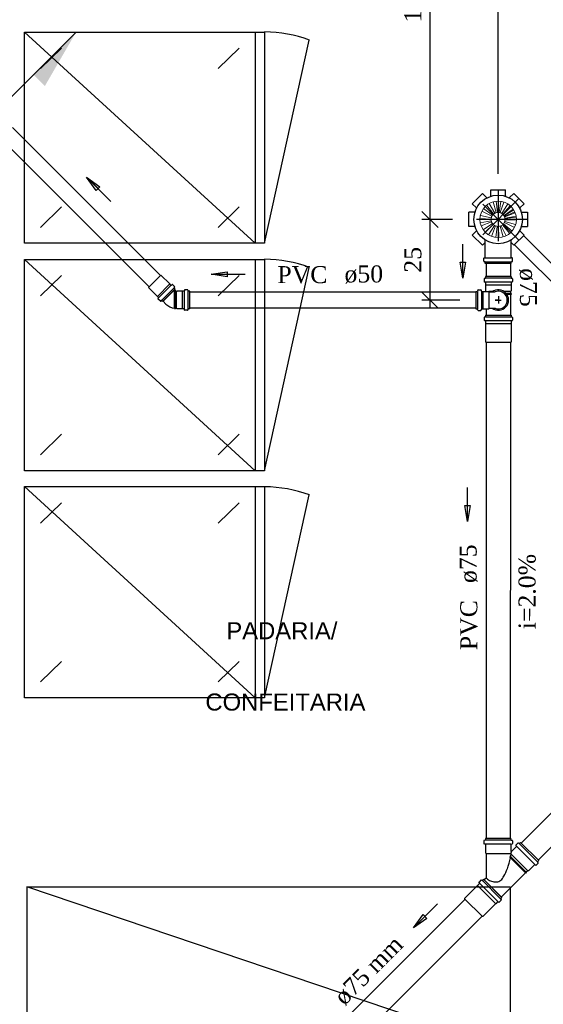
# Model space of a CAD drawing. Header units: millimetres. Extents: x 481 to 729890, y -1 to 83.
# Tile 24 of 60: x 490 to 496, y 63 to 75. Entities that reach past the tile are written whole.
import ezdxf

# ---------------------------------------------------------------- set-up
doc = ezdxf.new("R2010")
doc.units = ezdxf.units.MM
doc.header["$MEASUREMENT"] = 0
doc.linetypes.add('DASHDOT', pattern=[25.4, 12.7, -6.35, 0, -6.35])
for name, color, linetype, lineweight in [('CV-Colunas', 7, 'Continuous', 20), ('CV-Sentido tubo', 7, 'Continuous', 20), ('CV-Seção tubo', 1, 'Continuous', 30), ('CV-Textos tubo', 7, 'Continuous', 20), ('Nível 1', 7, 'Continuous', 5), ('Simbolos', 1, 'Continuous', 30), ('Simbolos_int', 1, 'Continuous', 30), ('TQ-Sentido tubo', 7, 'Continuous', 20), ('TQ-Seção tubo', 1, 'Continuous', 30), ('TQ-Textos tubo', 7, 'Continuous', 20)]:
    doc.layers.add(name, color=color, linetype=linetype, lineweight=lineweight)
doc.styles.add('Arial', font='arial.ttf')
doc.styles.add('TimesNewRoman', font='times.ttf')
doc.dimstyles.get("Standard").update_dxf_attribs({"dimtxt": 0.18, "dimasz": 0.18, "dimexe": 0.18, "dimexo": 0.0625, "dimgap": 0.09, "dimtad": 0, "dimtih": 1, "dimtoh": 1, "dimdec": 4, "dimzin": 0, "dimdsep": 46, "dimtxsty": 'Standard', "dimcen": 0.09, "dimadec": 0, "dimazin": 0, "dimtfac": 1, "dimtdec": 4, "dimtofl": 0, "dimtmove": 0, "dimatfit": 3, "dimfxl": 0, "dimtolj": 1, "dimtzin": 0, "dimarcsym": 0})
doc.dimstyles.new('UM_25.000000', dxfattribs={"dimtxt": 0.18, "dimasz": 0.2, "dimexe": 0.1, "dimexo": 0.2, "dimgap": 0, "dimtad": 1, "dimtih": 1, "dimtoh": 1, "dimdec": 1, "dimlfac": 25, "dimzin": 0, "dimdsep": 46, "dimtxsty": 'Standard', "dimblk": 'CLOSED', "dimblk1": 'CLOSED', "dimblk2": 'CLOSED', "dimcen": 0.09, "dimdle": 0.1, "dimadec": 1, "dimazin": 2, "dimtfac": 1, "dimtdec": 4, "dimtofl": 0, "dimtmove": 0, "dimatfit": 3, "dimldrblk": 'CLOSED', "dimfxl": 0, "dimtolj": 1, "dimarcsym": 0})

# ---------------------------------------------------------------- blocks, each defined once
blk = doc.blocks.new('_OBLIQUE')
at = {"color": 0, "linetype": 'ByBlock', "lineweight": -2}
blk.add_line((-0.5, -0.5), (0.5, 0.5), dxfattribs=at)
blk = doc.blocks.new('*D4')
at = {"color": 0, "linetype": 'Continuous', "lineweight": -2}
for p, q in [((495.745, 73.409), (495.745, 76.603)), ((503.868, 74.835), (503.868, 76.603)), ((503.968, 76.503), (495.645, 76.503))]:
    blk.add_line(p, q, dxfattribs=at)
at = {"layer": 'Defpoints', "color": 0}
for p in [(495.745, 76.503), (503.868, 74.635), (495.745, 73.209)]:
    blk.add_point(p, dxfattribs=at)
at = {"color": 0, "lineweight": -2, "xscale": 0.2, "yscale": 0.2, "zscale": 0.2, "rotation": 180}
blk.add_blockref('_OBLIQUE', (495.745, 76.503), dxfattribs=at)
at = {"color": 0, "lineweight": -2, "xscale": 0.2, "yscale": 0.2, "zscale": 0.2}
blk.add_blockref('_OBLIQUE', (503.868, 76.503), dxfattribs=at)
at = {"color": 7, "insert": (499.806, 76.714), "char_height": 0.2118, "attachment_point": 5, "rotation": 0.0057, "style": 'TimesNewRoman'}
blk.add_mtext('\\A1;203', dxfattribs=at)
blk = doc.blocks.new('*D5')
at = {"color": 0, "linetype": 'Continuous', "lineweight": -2}
for p, q in [((489.741, 77.122), (489.741, 76.403)), ((495.745, 73.409), (495.745, 76.603)), ((495.845, 76.503), (489.641, 76.503))]:
    blk.add_line(p, q, dxfattribs=at)
at = {"layer": 'Defpoints', "color": 0}
for p in [(489.741, 77.322), (489.741, 76.503), (495.745, 73.209)]:
    blk.add_point(p, dxfattribs=at)
at = {"color": 0, "lineweight": -2, "xscale": 0.2, "yscale": 0.2, "zscale": 0.2, "rotation": 180}
blk.add_blockref('_OBLIQUE', (489.741, 76.503), dxfattribs=at)
at = {"color": 0, "lineweight": -2, "xscale": 0.2, "yscale": 0.2, "zscale": 0.2}
blk.add_blockref('_OBLIQUE', (495.745, 76.503), dxfattribs=at)
at = {"color": 7, "insert": (492.743, 76.714), "char_height": 0.2118, "attachment_point": 5, "rotation": 0.0057, "style": 'TimesNewRoman'}
blk.add_mtext('\\A1;150', dxfattribs=at)
blk = doc.blocks.new('*D6')
at = {"color": 0, "linetype": 'Continuous', "lineweight": -2}
for p, q in [((488.597, 78.319), (488.597, 74.011)), ((490.138, 78.219), (488.497, 78.219)), ((489.24, 74.111), (488.497, 74.111))]:
    blk.add_line(p, q, dxfattribs=at)
at = {"layer": 'Defpoints', "color": 0}
for p in [(490.338, 78.219), (488.597, 74.111), (489.44, 74.111)]:
    blk.add_point(p, dxfattribs=at)
at = {"color": 0, "lineweight": -2, "xscale": 0.2, "yscale": 0.2, "zscale": 0.2}
for p, rotation in [((488.597, 78.219), 90), ((488.597, 74.111), 270)]:
    blk.add_blockref('_OBLIQUE', p, dxfattribs=dict(at, rotation=rotation))
at = {"color": 7, "insert": (488.385, 76.165), "char_height": 0.2118, "attachment_point": 5, "rotation": 90, "style": 'TimesNewRoman'}
blk.add_mtext('\\A1;102.7', dxfattribs=at)
blk = doc.blocks.new('*D7')
at = {"color": 0, "linetype": 'Continuous', "lineweight": -2}
for p, q in [((494.898, 78.319), (494.898, 72.743)), ((495.728, 78.219), (494.798, 78.219)), ((495.179, 72.843), (494.798, 72.843))]:
    blk.add_line(p, q, dxfattribs=at)
at = {"layer": 'Defpoints', "color": 0}
for p in [(495.928, 78.219), (494.898, 72.843), (495.379, 72.843)]:
    blk.add_point(p, dxfattribs=at)
at = {"color": 0, "lineweight": -2, "xscale": 0.2, "yscale": 0.2, "zscale": 0.2}
for p, rotation in [((494.898, 78.219), 90), ((494.898, 72.843), 270)]:
    blk.add_blockref('_OBLIQUE', p, dxfattribs=dict(at, rotation=rotation))
at = {"color": 7, "insert": (494.686, 75.531), "char_height": 0.2118, "attachment_point": 5, "rotation": 90, "style": 'TimesNewRoman'}
blk.add_mtext('\\A1;135', dxfattribs=at)
blk = doc.blocks.new('*D8')
at = {"color": 0, "linetype": 'Continuous', "lineweight": -2}
for p, q in [((495.179, 72.843), (494.798, 72.843)), ((494.898, 72.943), (494.898, 71.739)), ((495.268, 71.839), (494.798, 71.839))]:
    blk.add_line(p, q, dxfattribs=at)
at = {"layer": 'Defpoints', "color": 0}
for p in [(495.379, 72.843), (494.898, 71.839), (495.468, 71.839)]:
    blk.add_point(p, dxfattribs=at)
at = {"color": 0, "lineweight": -2, "xscale": 0.2, "yscale": 0.2, "zscale": 0.2}
for p, rotation in [((494.898, 72.843), 90), ((494.898, 71.839), 270)]:
    blk.add_blockref('_OBLIQUE', p, dxfattribs=dict(at, rotation=rotation))
at = {"color": 7, "insert": (494.686, 72.341), "char_height": 0.2118, "attachment_point": 5, "rotation": 90, "style": 'TimesNewRoman'}
blk.add_mtext('\\A1;25', dxfattribs=at)

msp = doc.modelspace()

# ---------------------------------------------------------------- hatches: boundary and pattern name
at = {"layer": 'CV-Colunas', "linetype": 'Continuous'}
msp.add_hatch(color=256, dxfattribs=at).paths.add_polyline_path([(489.9702, 74.6417), (490.1116, 74.5003), (490.5005, 75.172), (489.9702, 74.6417)])

# ---------------------------------------------------------------- linework, layer by layer
at = {"color": 7}
for p, q in [((489.8577, 72.5458), (489.8577, 75.1708)), ((489.8577, 75.1708), (492.8427, 75.1708)), ((492.7257, 72.5458), (489.8577, 75.1708)), ((492.7257, 75.1708), (492.7257, 72.5458)), ((492.8427, 75.1708), (492.8427, 72.5458)), ((490.0557, 74.7178), (490.3197, 74.9728)), ((492.2637, 74.7178), (492.5247, 74.9728)), ((490.0557, 72.7438), (490.3197, 72.9988)), ((492.2637, 72.7438), (492.5247, 72.9988)), ((492.8427, 72.5458), (489.8577, 72.5458)), ((489.8577, 69.7168), (489.8577, 72.3448)), ((489.8577, 72.3448), (492.8427, 72.3448)), ((492.7257, 69.7168), (489.8577, 72.3448)), ((492.7257, 72.3448), (492.7257, 69.7168)), ((492.8427, 72.3448), (492.8427, 69.7168)), ((490.0557, 71.8918), (490.3197, 72.1468)), ((492.2637, 71.8918), (492.5247, 72.1468)), ((490.0557, 69.9178), (490.3197, 70.1728)), ((492.2637, 69.9178), (492.5247, 70.1728)), ((492.8427, 69.7168), (489.8577, 69.7168)), ((489.8577, 66.8938), (489.8577, 69.5218)), ((489.8577, 69.5218), (492.8427, 69.5218)), ((492.7257, 66.8938), (489.8577, 69.5218)), ((492.7257, 69.5218), (492.7257, 66.8938)), ((492.8427, 69.5218), (492.8427, 66.8938)), ((490.0557, 69.0658), (490.3197, 69.3208)), ((492.2637, 69.0658), (492.5247, 69.3208)), ((490.0557, 67.0918), (490.3197, 67.3468)), ((492.2637, 67.0918), (492.5247, 67.3468)), ((492.8427, 66.8938), (489.8577, 66.8938))]:
    msp.add_line(p, q, dxfattribs=at)
at = {"color": 7, "linetype": 'Continuous'}
for p, q in [((492.8427, 72.5458), (493.3977, 75.0718)), ((492.8427, 69.7168), (493.3977, 72.2428)), ((492.8427, 66.8938), (493.3977, 69.4198))]:
    msp.add_line(p, q, dxfattribs=at)
at = {"color": 7}
msp.add_lwpolyline([(489.8877, 64.5448), (495.8937, 64.5448), (495.8937, 62.5138), (489.8877, 64.5448), (489.8877, 62.5138), (495.8937, 62.5138)], dxfattribs=at)
at = {"color": 7, "linetype": 'Continuous'}
for centre in [(492.8427, 73.5808), (492.8427, 70.7548), (492.8427, 67.9258)]:
    msp.add_arc(centre, 1.592, 69.4635, 90, dxfattribs=at)
at = {"layer": 'CV-Colunas', "linetype": 'Continuous'}
msp.add_line((489.4398, 74.1114), (490.5005, 75.172), dxfattribs=at)
at = {"layer": 'CV-Seção tubo'}
for p, q in [((491.5482, 72.1444), (489.7085, 73.9841)), ((491.4068, 72.003), (489.5671, 73.8427)), ((495.4681, 71.9399), (491.9133, 71.9399)), ((495.4681, 71.7399), (491.9133, 71.7399))]:
    msp.add_line(p, q, dxfattribs=at)
at = {"layer": 'Nível 1'}
for p, q in [((495.6742, 72.8948), (495.5632, 72.9778)), ((495.6892, 72.9108), (495.6012, 73.0178)), ((495.7022, 72.9188), (495.6332, 73.0398)), ((495.7212, 72.9278), (495.6842, 73.0608)), ((495.7362, 72.9298), (495.7222, 73.0688)), ((495.7572, 72.9298), (495.7772, 73.0668)), ((495.7722, 72.9268), (495.8152, 73.0588)), ((495.7912, 72.9178), (495.8652, 73.0348)), ((495.8032, 72.9088), (495.8962, 73.0118)), ((495.8072, 72.9048), (495.9052, 73.0028)), ((495.8182, 72.8918), (495.9322, 72.9708)), ((495.8202, 72.8878), (495.9392, 72.9598)), ((495.6572, 72.8478), (495.5192, 72.8548)), ((495.6592, 72.8618), (495.5242, 72.8928)), ((495.6672, 72.8828), (495.5432, 72.9448)), ((495.8252, 72.8788), (495.9512, 72.9368)), ((495.8272, 72.8748), (495.9562, 72.9248)), ((495.8312, 72.8588), (495.9682, 72.8838)), ((495.8322, 72.8538), (495.9702, 72.8708)), ((495.8332, 72.8388), (495.9712, 72.8328)), ((495.6592, 72.8258), (495.5222, 72.7998)), ((495.6632, 72.8118), (495.5332, 72.7628)), ((495.6732, 72.7928), (495.5592, 72.7138)), ((495.6822, 72.7808), (495.5832, 72.6838)), ((495.6992, 72.7678), (495.6272, 72.6498)), ((495.7132, 72.7608), (495.6612, 72.6318)), ((495.7332, 72.7558), (495.7152, 72.6178)), ((495.7482, 72.7548), (495.7532, 72.6158)), ((495.7692, 72.7588), (495.8082, 72.6248)), ((495.7832, 72.7638), (495.8442, 72.6388)), ((495.8012, 72.7758), (495.8902, 72.6688)), ((495.8122, 72.7858), (495.9182, 72.6958)), ((495.8242, 72.8038), (495.9482, 72.7418)), ((495.8292, 72.8178), (495.9622, 72.7778))]:
    msp.add_line(p, q, dxfattribs=at)
for radius in [0.2267, 0.0878]:
    msp.add_circle((495.7452, 72.8428), radius, dxfattribs=at)
at = {"layer": 'Simbolos'}
for p, q in [((495.6552, 73.1358), (495.6552, 73.2088)), ((495.6552, 73.1358), (495.6552, 73.2088)), ((495.6552, 73.2088), (495.8352, 73.2088)), ((495.6552, 73.2088), (495.8352, 73.2088)), ((495.8352, 73.1358), (495.8352, 73.2088)), ((495.8352, 73.1358), (495.8352, 73.2088)), ((495.4232, 73.0378), (495.5502, 73.1648)), ((495.4232, 73.0378), (495.5502, 73.1648)), ((495.6022, 73.1138), (495.5502, 73.1648)), ((495.6022, 73.1138), (495.5502, 73.1648)), ((495.8882, 73.1138), (495.9402, 73.1648)), ((495.8882, 73.1138), (495.9402, 73.1648)), ((495.9402, 73.1648), (496.0672, 73.0378)), ((495.9402, 73.1648), (496.0672, 73.0378)), ((495.4742, 72.9858), (495.4232, 73.0378)), ((495.4742, 72.9858), (495.4232, 73.0378)), ((496.0162, 72.9858), (496.0672, 73.0378)), ((496.0162, 72.9858), (496.0672, 73.0378)), ((495.3792, 72.7528), (495.3792, 72.9328)), ((495.3792, 72.7528), (495.3792, 72.9328)), ((495.4522, 72.9328), (495.3792, 72.9328)), ((495.4522, 72.9328), (495.3792, 72.9328)), ((496.0382, 72.9328), (496.1112, 72.9328)), ((496.1112, 72.9328), (496.1112, 72.7528)), ((495.4522, 72.7528), (495.3792, 72.7528)), ((495.4522, 72.7528), (495.3792, 72.7528)), ((496.0382, 72.7528), (496.1112, 72.7528)), ((495.4742, 72.6998), (495.4232, 72.6478)), ((495.5502, 72.5208), (495.4232, 72.6478)), ((496.0672, 72.6478), (495.9402, 72.5208)), ((496.0162, 72.6998), (496.0672, 72.6478)), ((495.5852, 72.5558), (495.5502, 72.5208)), ((495.5852, 72.3688), (495.5852, 72.5838)), ((495.9052, 72.3688), (495.9052, 72.5838)), ((495.9052, 72.5558), (495.9402, 72.5208)), ((495.5672, 72.3218), (495.5672, 72.3598)), ((495.5712, 72.3638), (495.5812, 72.3648)), ((495.9192, 72.3638), (495.9092, 72.3648)), ((495.9232, 72.3218), (495.9232, 72.3598)), ((495.5712, 72.3178), (495.5812, 72.3168)), ((495.5852, 72.2928), (495.5852, 72.3128)), ((495.9052, 72.2928), (495.5852, 72.2928)), ((495.9052, 72.2928), (495.9052, 72.3128)), ((495.9192, 72.3178), (495.9092, 72.3168)), ((491.6649, 72.0405), (491.5545, 72.1508)), ((495.5704, 72.1034), (495.5705, 72.0684)), ((495.5854, 72.1104), (495.5734, 72.1074)), ((495.9063, 72.1333), (495.5883, 72.1324)), ((495.5883, 72.1324), (495.5884, 72.1144)), ((495.9063, 72.1333), (495.9063, 72.1153)), ((495.9094, 72.1113), (495.9214, 72.1084)), ((495.9244, 72.1044), (495.9245, 72.0694)), ((491.5107, 71.8863), (491.4004, 71.9967)), ((491.6656, 72.0398), (491.6649, 72.0405)), ((491.679, 72.0264), (491.6656, 72.0398)), ((491.6931, 72.0334), (491.6847, 72.0264)), ((491.7228, 72.008), (491.6981, 72.0327)), ((491.7235, 72.003), (491.7172, 71.9924)), ((491.7299, 71.9754), (491.7179, 71.9875)), ((495.5845, 72.0634), (495.5735, 72.0644)), ((495.5885, 72.0594), (495.5886, 72.0254)), ((495.5886, 72.0254), (495.5896, 72.0244)), ((495.5896, 72.0244), (495.5898, 71.9534)), ((495.9066, 72.0263), (495.9056, 72.0253)), ((495.9056, 72.0253), (495.9058, 71.9543)), ((495.9065, 72.0603), (495.9066, 72.0263)), ((495.9105, 72.0643), (495.9215, 72.0654)), ((491.5114, 71.8856), (491.5107, 71.8863)), ((491.5248, 71.8722), (491.5114, 71.8856)), ((491.5178, 71.8581), (491.5248, 71.8665)), ((491.7299, 71.9754), (491.5758, 71.8213)), ((491.7473, 71.9469), (491.7243, 71.9699)), ((491.7543, 71.9489), (491.7533, 71.9469)), ((491.8223, 71.9489), (491.7543, 71.9489)), ((491.8413, 71.9489), (491.8223, 71.9489)), ((491.8463, 71.9639), (491.8453, 71.9529)), ((491.8853, 71.9669), (491.8503, 71.9669)), ((491.8893, 71.9639), (491.8923, 71.9519)), ((491.9133, 71.9489), (491.8963, 71.9489)), ((491.9133, 71.7309), (491.9133, 71.9489)), ((495.4678, 71.9481), (495.4685, 71.7301)), ((495.4678, 71.9481), (495.4848, 71.9481)), ((495.4918, 71.9631), (495.4888, 71.9511)), ((495.4958, 71.9661), (495.5308, 71.9662)), ((495.5348, 71.9633), (495.5358, 71.9523)), ((495.5398, 71.9483), (495.5588, 71.9483)), ((495.5588, 71.9483), (495.5598, 71.9483)), ((495.5598, 71.9483), (495.6268, 71.9485)), ((495.5898, 71.9534), (495.5948, 71.9484)), ((495.6268, 71.9485), (495.6339, 71.9405)), ((495.6339, 71.9405), (495.7069, 71.9408)), ((495.9058, 71.9543), (495.8988, 71.9473)), ((495.8988, 71.9473), (495.8989, 71.9203)), ((495.899, 71.9073), (495.8997, 71.6543)), ((495.8999, 71.9203), (495.9059, 71.9203)), ((495.9, 71.9073), (495.906, 71.9083)), ((495.9059, 71.9203), (495.906, 71.9083)), ((491.5432, 71.8284), (491.5185, 71.8531)), ((491.5482, 71.8277), (491.5588, 71.834)), ((491.5758, 71.8213), (491.5637, 71.8333)), ((491.6163, 71.7909), (491.5813, 71.8269)), ((491.7243, 71.7389), (491.7253, 71.7329)), ((491.7373, 71.7389), (491.7363, 71.7329)), ((491.7473, 71.7389), (491.7373, 71.7389)), ((491.7543, 71.7309), (491.7473, 71.7389)), ((495.6275, 71.7305), (495.6344, 71.7385)), ((495.6344, 71.7385), (495.7074, 71.7388)), ((491.7363, 71.7329), (491.7253, 71.7329)), ((491.8223, 71.7309), (491.7543, 71.7309)), ((491.8413, 71.7309), (491.8223, 71.7309)), ((491.8463, 71.7159), (491.8453, 71.7269)), ((491.8853, 71.7129), (491.8503, 71.7129)), ((491.8893, 71.7159), (491.8923, 71.7279)), ((491.9133, 71.7309), (491.8963, 71.7309)), ((495.4685, 71.7301), (495.4855, 71.7301)), ((495.4925, 71.7151), (495.4895, 71.7271)), ((495.4965, 71.7121), (495.5315, 71.7122)), ((495.5355, 71.7153), (495.5365, 71.7263)), ((495.5405, 71.7303), (495.5595, 71.7303)), ((495.5595, 71.7303), (495.5605, 71.7303)), ((495.5605, 71.7303), (495.6275, 71.7305)), ((495.5711, 71.6249), (495.5711, 71.5899)), ((495.5861, 71.6319), (495.5741, 71.6289)), ((495.5891, 71.6539), (495.9071, 71.6538)), ((495.5891, 71.6539), (495.5891, 71.6359)), ((495.5975, 71.7304), (495.5977, 71.6534)), ((495.9071, 71.6538), (495.9071, 71.6358)), ((495.9101, 71.6318), (495.9221, 71.6288)), ((495.9251, 71.6248), (495.9251, 71.5898)), ((495.5841, 71.5849), (495.5741, 71.5859)), ((495.5881, 71.5809), (495.588, 71.5469)), ((495.588, 71.5469), (495.589, 71.5459)), ((495.589, 71.5459), (495.589, 71.3199)), ((495.908, 71.5468), (495.907, 71.5458)), ((495.907, 71.5458), (495.907, 71.3198)), ((495.9081, 71.5808), (495.908, 71.5468)), ((495.9121, 71.5848), (495.9221, 71.5858)), ((495.589, 71.3199), (495.591, 71.3179)), ((495.591, 71.3179), (495.905, 71.3178)), ((495.907, 71.3198), (495.905, 71.3178)), ((495.583, 65.1238), (495.5716, 65.121)), ((495.9047, 65.1457), (495.5865, 65.1457)), ((495.5865, 65.1457), (495.5865, 65.1274)), ((495.9047, 65.1457), (495.9047, 65.1274)), ((495.9082, 65.1238), (495.9195, 65.121)), ((495.5688, 65.1168), (495.5681, 65.0821)), ((495.583, 65.0772), (495.5723, 65.0779)), ((495.5865, 65.0736), (495.5865, 64.9676)), ((495.9047, 65.0736), (495.9047, 64.9859)), ((495.9082, 65.0772), (495.9188, 65.0779)), ((495.9733, 65.0446), (495.9118, 64.9831)), ((495.9224, 65.1168), (495.9231, 65.0821)), ((495.9733, 65.0503), (495.9662, 65.0588)), ((495.9917, 65.0885), (495.9669, 65.0637)), ((496.0072, 65.0828), (495.9966, 65.0892)), ((496.0249, 65.0962), (496.0122, 65.0835)), ((496.2498, 64.8714), (496.0249, 65.0962)), ((495.5865, 64.9676), (495.5943, 64.9598)), ((495.5943, 64.9598), (495.5943, 64.6543)), ((495.8927, 64.9287), (495.8898, 64.9145)), ((495.8898, 64.9145), (495.8976, 64.9067)), ((495.8927, 64.9287), (495.8997, 64.9216)), ((496.1981, 64.8198), (496.1239, 64.7455)), ((496.2038, 64.8198), (496.2123, 64.8127)), ((496.242, 64.8382), (496.2172, 64.8134)), ((496.2363, 64.8537), (496.2427, 64.8431)), ((496.2498, 64.8714), (496.237, 64.8587)), ((495.5653, 64.6366), (495.5525, 64.6239)), ((495.5653, 64.6366), (495.7901, 64.4118)), ((495.5943, 64.6543), (495.5709, 64.631)), ((496.0857, 64.7187), (495.7845, 64.4174)), ((496.0857, 64.7187), (496.0899, 64.7144)), ((496.0984, 64.7229), (496.0899, 64.7144)), ((496.1126, 64.7455), (496.0942, 64.7271)), ((496.0942, 64.7271), (496.0984, 64.7229)), ((496.1239, 64.7455), (496.1126, 64.7455)), ((495.4889, 64.5603), (495.3291, 64.4005)), ((495.5129, 64.5857), (495.4889, 64.5617)), ((495.4889, 64.5617), (495.4889, 64.5603)), ((495.5129, 64.5914), (495.5066, 64.5992)), ((495.532, 64.6289), (495.5073, 64.6041)), ((495.5476, 64.6232), (495.537, 64.6296)), ((495.3291, 64.4005), (495.3291, 64.3976)), ((495.3291, 64.3976), (495.5511, 64.1756)), ((495.7767, 64.3941), (495.7831, 64.3835)), ((495.7901, 64.4118), (495.7774, 64.399)), ((495.7138, 64.3354), (495.554, 64.1756)), ((495.7152, 64.3354), (495.7138, 64.3354)), ((495.7392, 64.3594), (495.7152, 64.3354)), ((495.7449, 64.3594), (495.7527, 64.3531)), ((495.7824, 64.3785), (495.7576, 64.3538)), ((495.554, 64.1756), (495.5511, 64.1756))]:
    msp.add_line(p, q, dxfattribs=at)
msp.add_circle((495.7452, 72.8428), 0.302, dxfattribs=at)
for centre, radius, start, end in [((495.6062, 73.1178), 0.006, 225, 296.839), ((495.6492, 73.1358), 0.006, 288.161, 0.00009), ((495.8412, 73.1358), 0.006, 180, 251.839), ((495.8842, 73.1178), 0.006, 243.161, 315), ((495.4702, 72.9818), 0.006, 333.161, 45.0001), ((496.0202, 72.9818), 0.006, 135, 206.839), ((495.4522, 72.9388), 0.006, 270, 341.839), ((496.0382, 72.9388), 0.006, 198.161, 270), ((495.4522, 72.7468), 0.006, 18.1611, 90.0001), ((496.0382, 72.7468), 0.006, 90.0001, 161.839), ((495.5792, 72.5838), 0.006, 0.00009, 57.3871), ((495.9112, 72.5838), 0.006, 122.613, 180), ((495.5712, 72.3598), 0.004, 95.0001, 180), ((495.5812, 72.3688), 0.004, 275, 0.00009), ((495.9092, 72.3688), 0.004, 180, 265), ((495.9192, 72.3598), 0.004, 0.00009, 85.0001), ((495.5712, 72.3218), 0.004, 180, 265), ((495.5812, 72.3128), 0.004, 0.00009, 85.0001), ((495.9092, 72.3128), 0.004, 95.0001, 180), ((495.9192, 72.3218), 0.004, 275, 0.00009), ((495.5744, 72.1034), 0.004, 105.168, 180.167), ((495.5844, 72.1144), 0.004, 285.167, 0.16726), ((495.9103, 72.1153), 0.004, 180.167, 255.167), ((495.9204, 72.1044), 0.004, 0.16726, 75.1669), ((491.6818, 72.0292), 0.004, 225, 310), ((491.6953, 72.0299), 0.004, 45, 130), ((491.7207, 71.9903), 0.004, 150, 225), ((491.72, 72.0051), 0.004, 330, 45), ((495.5745, 72.0684), 0.004, 180.167, 265.167), ((495.5845, 72.0594), 0.004, 0.16726, 85.1671), ((495.9105, 72.0603), 0.004, 95.1674, 180.167), ((495.9205, 72.0694), 0.004, 275.167, 0.16726), ((491.5213, 71.8559), 0.004, 140, 225), ((491.522, 71.8694), 0.004, 320, 45), ((491.7503, 71.9499), 0.004, 225, 315), ((491.8413, 71.9529), 0.004, 270, 355), ((491.8503, 71.9629), 0.004, 90, 175), ((491.8853, 71.9629), 0.004, 14.9999, 90), ((491.8963, 71.9529), 0.004, 195, 270), ((495.4848, 71.9521), 0.004, 270.167, 345.167), ((495.4958, 71.9621), 0.004, 90.1672, 165.167), ((495.5308, 71.9622), 0.004, 5.16725, 90.1672), ((495.5398, 71.9523), 0.004, 185.167, 270.167), ((495.7482, 71.8399), 0.1094, 248.12, 112.214), ((491.5461, 71.8312), 0.004, 225, 300), ((491.5609, 71.8305), 0.004, 45, 120), ((491.7493, 71.9259), 0.1893, 225.444, 262.398), ((491.8413, 71.7269), 0.004, 4.99993, 90), ((491.8503, 71.7169), 0.004, 185, 270), ((491.8853, 71.7169), 0.004, 270, 345), ((491.8963, 71.7269), 0.004, 90, 165), ((495.4855, 71.7261), 0.004, 15.1671, 90.1672), ((495.4965, 71.7161), 0.004, 195.167, 270.167), ((495.5315, 71.7162), 0.004, 270.167, 355.167), ((495.5405, 71.7263), 0.004, 90.1672, 175.167), ((495.5751, 71.6249), 0.004, 104.98, 179.98), ((495.5851, 71.6359), 0.004, 284.98, 0.0203), ((495.9111, 71.6358), 0.004, 179.98, 254.98), ((495.9211, 71.6248), 0.004, 0.0203, 74.9797), ((495.5751, 71.5899), 0.004, 179.98, 264.98), ((495.5841, 71.5809), 0.004, 0.0203, 84.9797), ((495.9121, 71.5808), 0.004, 94.9797, 179.98), ((495.9211, 71.5898), 0.004, 274.98, 0.0203), ((495.5822, 65.1274), 0.004, 285, 0.00017), ((495.9089, 65.1274), 0.004, 180, 255), ((495.5723, 65.1175), 0.004, 105, 180), ((495.5723, 65.0821), 0.004, 180, 265), ((495.583, 65.0729), 0.004, 0.00043, 84.9997), ((495.9082, 65.0729), 0.004, 95.0001, 180), ((495.9188, 65.0821), 0.004, 275, 0.00013), ((495.9188, 65.1175), 0.004, 0.00017, 74.9998), ((495.9697, 65.0609), 0.004, 135, 220), ((495.9704, 65.0475), 0.004, 315, 39.9999), ((495.9945, 65.0856), 0.004, 60.0004, 135), ((496.0093, 65.0863), 0.004, 240, 315), ((494.8942, 65.1097), 1.0235, 340.664, 348.485), ((494.8942, 65.1097), 1.0235, 348.485, 348.542), ((494.8942, 65.1097), 1.0235, 349.406, 352.818), ((495.9089, 64.9859), 0.004, 180, 315), ((495.3256, 64.9584), 0.5659, 330.14, 340.664), ((496.201, 64.8169), 0.004, 50.0002, 135), ((496.2144, 64.8162), 0.004, 230, 315), ((496.2399, 64.8558), 0.004, 135, 210), ((496.2391, 64.841), 0.004, 315, 29.9997), ((495.7435, 64.8247), 0.2254, 228.659, 230.148), ((495.7435, 64.8247), 0.2254, 230.148, 246.076), ((495.5844, 64.8099), 0.2673, 316.599, 330.14), ((495.5101, 64.6013), 0.004, 135, 220), ((495.5101, 64.5885), 0.004, 315, 40), ((495.5349, 64.626), 0.004, 60, 135), ((495.5497, 64.6267), 0.004, 240, 315), ((495.7187, 64.7703), 0.165, 246.076, 264.714), ((495.7152, 64.7257), 0.1204, 264.714, 289.134), ((495.7293, 64.6833), 0.0753, 289.134, 310.865), ((495.7802, 64.3962), 0.004, 135, 210), ((495.7421, 64.3566), 0.004, 50, 135), ((495.7548, 64.3566), 0.004, 230, 315), ((495.7795, 64.3814), 0.004, 315, 30)]:
    msp.add_arc(centre, radius, start, end, dxfattribs=at)
at = {"layer": 'Simbolos_int', "linetype": 'DASHDOT', "ltscale": 0.05}
for p, q in [((495.7452, 73.2088), (495.7452, 72.2928)), ((496.0042, 72.5838), (495.4862, 73.1018)), ((496.0042, 73.1018), (495.4862, 72.5838)), ((496.1112, 72.8428), (495.3792, 72.8428))]:
    msp.add_line(p, q, dxfattribs=at)
at = {"layer": 'Simbolos_int'}
for p, q in [((495.5852, 72.3648), (495.9052, 72.3648)), ((495.5852, 72.3168), (495.9052, 72.3168)), ((491.5545, 72.1508), (491.4004, 71.9967)), ((495.9064, 72.1123), (495.5884, 72.1114)), ((491.6656, 72.0398), (491.5114, 71.8856)), ((491.6811, 72.0242), (491.527, 71.8701)), ((491.7158, 71.9896), (491.5616, 71.8354)), ((495.9065, 72.0633), (495.5885, 72.0624)), ((495.9056, 72.0253), (495.5896, 72.0244)), ((491.7243, 71.9699), (491.5813, 71.8269)), ((491.7243, 71.7389), (491.7243, 71.9699)), ((491.7373, 71.7389), (491.7373, 71.9579)), ((491.7473, 71.7389), (491.7473, 71.9469)), ((491.8223, 71.7309), (491.8223, 71.9489)), ((491.8453, 71.7309), (491.8453, 71.9489)), ((491.8933, 71.7309), (491.8933, 71.9489)), ((495.4878, 71.9481), (495.4885, 71.7301)), ((495.5368, 71.9483), (495.5375, 71.7303)), ((495.5595, 71.7303), (495.5588, 71.9483)), ((495.6788, 71.9467), (495.6288, 71.9465)), ((495.6344, 71.7385), (495.6339, 71.9405)), ((495.748, 71.8869), (495.7483, 71.7969)), ((495.8988, 71.9473), (495.8178, 71.9471)), ((495.8999, 71.9203), (495.8469, 71.9202)), ((495.9, 71.9073), (495.856, 71.9072)), ((495.7092, 71.8398), (495.7832, 71.84)), ((495.7482, 71.8399), (495.7092, 71.8398)), ((495.5891, 71.6329), (495.9071, 71.6328)), ((495.5977, 71.6534), (495.8997, 71.6543)), ((495.588, 71.5469), (495.908, 71.5468)), ((495.5891, 71.5849), (495.9071, 71.5848)), ((495.9047, 65.1245), (495.5865, 65.1245)), ((495.9047, 65.0764), (495.5865, 65.0764)), ((496.201, 64.8226), (495.9761, 65.0475)), ((496.2349, 64.8565), (496.01, 65.0814)), ((495.5943, 64.9598), (495.9068, 64.9598)), ((495.8976, 64.9067), (496.0857, 64.7187)), ((495.8997, 64.9216), (496.0942, 64.7271)), ((495.9054, 64.9527), (496.1126, 64.7455)), ((495.4889, 64.5617), (495.7152, 64.3354)), ((495.5165, 64.5878), (495.7413, 64.363)), ((495.5504, 64.6218), (495.7753, 64.3969)), ((495.5709, 64.631), (495.7845, 64.4174))]:
    msp.add_line(p, q, dxfattribs=at)
msp.add_arc((495.7482, 71.8399), 0.1272, 233.028, 127.306, dxfattribs=at)
at = {"layer": 'TQ-Seção tubo'}
for p, q in [((496.7324, 71.9687), (496.0603, 72.6409)), ((496.6193, 71.8556), (495.9472, 72.5277)), ((495.5968, 72.2924), (495.5973, 72.1324)), ((495.8968, 72.2932), (495.8973, 72.1333)), ((495.598, 71.3179), (495.5958, 65.1458)), ((495.898, 71.3178), (495.8958, 65.1457)), ((498.6888, 67.7475), (496.0313, 65.0899)), ((498.901, 67.5354), (496.2434, 64.8778)), ((495.3341, 64.3927), (492.3523, 61.4109)), ((495.5462, 64.1806), (492.5644, 61.1988))]:
    msp.add_line(p, q, dxfattribs=at)

# ---------------------------------------------------------------- texts
at = {"char_height": 0.2118, "attachment_point": 8, "line_spacing_factor": 0.798, "style": 'Arial'}
for s, insert, width in [('PADARIA/', (493.0577, 67.6197), 2.572234), ('CONFEITARIA', (493.1017, 66.7337), 3.699936)]:
    msp.add_mtext(s, dxfattribs=dict(at, insert=insert, width=width))
at = {"layer": 'CV-Textos tubo', "char_height": 0.2118, "line_spacing_factor": 0.798, "style": 'TimesNewRoman'}
for s, insert, width, attachment_point in [('PVC', (493.6237, 72.0457), 1.071317, 9), ('ø50', (493.8357, 72.0457), 0.829666, 7)]:
    msp.add_mtext(s, dxfattribs=dict(at, insert=insert, width=width, attachment_point=attachment_point))
at = {"layer": 'TQ-Textos tubo', "char_height": 0.2118, "line_spacing_factor": 0.798, "style": 'TimesNewRoman'}
for s, insert, width, attachment_point, rotation in [('ø75', (496.0026, 72.236), 0.829666, 7, 270.16595), ('ø75', (495.4908, 68.3219), 0.829666, 7, 89.97729), ('i=2.0%', (496.2148, 68.2159), 1.613688, 8, 89.97729), ('PVC', (495.4908, 68.1099), 1.071317, 9, 89.97729), ('ø75 mm', (493.8433, 63.0513), 1.825803, 7, 45.00011)]:
    msp.add_mtext(s, dxfattribs=dict(at, insert=insert, width=width, attachment_point=attachment_point, rotation=rotation))

# ---------------------------------------------------------------- dimensions: what is measured, and where the dimension line sits
at = {"linetype": 'Continuous'}
dim = msp.add_linear_dim(base=(488.5966, 74.1114), p1=(490.3377, 78.2188), p2=(489.4398, 74.1114), angle=90, dimstyle='UM_25.000000', override={"dimtxt": 0.2118, "dimasz": 0.2, "dimexe": 0.1, "dimexo": 0.2, "dimtad": 1, "dimtih": 0, "dimtoh": 0, "dimdec": 1, "dimlfac": 25, "dimzin": 8, "dimtxsty": 'TimesNewRoman', "dimblk": 'OBLIQUE', "dimblk1": 'OBLIQUE', "dimblk2": 'OBLIQUE', "dimsah": 1, "dimdle": 0.1, "dimse1": 0, "dimse2": 0, "dimclrt": 7, "dimadec": 1, "dimazin": 3, "dimtmove": 2, "dimldrblk": 'OBLIQUE'}, dxfattribs=at)
dim.commit()
dim.dimension.update_dxf_attribs({"geometry": '*D6', "text_midpoint": (488.3848, 76.1651), "dimtype": 160, "text_rotation": 90})
for base, p1, p2, text, picture, middle in [((494.8977, 72.8428), (495.9282, 78.2188), (495.3793, 72.8428), '135', '*D7', (494.6859, 75.5308)), ((494.8982, 71.8391), (495.3793, 72.8428), (495.4682, 71.8391), '25', '*D8', (494.6864, 72.341))]:
    dim = msp.add_linear_dim(base=base, p1=p1, p2=p2, angle=90, text=text, dimstyle='UM_25.000000', override={"dimtxt": 0.2118, "dimasz": 0.2, "dimexe": 0.1, "dimexo": 0.2, "dimtad": 1, "dimtih": 0, "dimtoh": 0, "dimdec": 1, "dimlfac": 25, "dimzin": 8, "dimtxsty": 'TimesNewRoman', "dimblk": 'OBLIQUE', "dimblk1": 'OBLIQUE', "dimblk2": 'OBLIQUE', "dimsah": 1, "dimdle": 0.1, "dimse1": 0, "dimse2": 0, "dimclrt": 7, "dimadec": 1, "dimazin": 3, "dimtmove": 2, "dimldrblk": 'OBLIQUE'}, dxfattribs=at)
    dim.commit()
    dim.dimension.update_dxf_attribs({"geometry": picture, "text_midpoint": middle, "dimtype": 160, "text_rotation": 90})
for base, p1, p2, text, picture, middle in [((489.7407, 76.5025), (495.7452, 73.2088), (489.7407, 77.3218), '150', '*D5', (492.743, 76.7143)), ((495.7452, 76.5025), (503.8677, 74.6353), (495.7452, 73.2088), '203', '*D4', (499.8065, 76.7143))]:
    dim = msp.add_linear_dim(base=base, p1=p1, p2=p2, text=text, dimstyle='UM_25.000000', override={"dimtxt": 0.2118, "dimasz": 0.2, "dimexe": 0.1, "dimexo": 0.2, "dimtad": 1, "dimtih": 0, "dimtoh": 0, "dimdec": 1, "dimlfac": 25, "dimzin": 8, "dimtxsty": 'TimesNewRoman', "dimblk": 'OBLIQUE', "dimblk1": 'OBLIQUE', "dimblk2": 'OBLIQUE', "dimsah": 1, "dimdle": 0.1, "dimse1": 0, "dimse2": 0, "dimclrt": 7, "dimadec": 1, "dimazin": 3, "dimtmove": 2, "dimldrblk": 'OBLIQUE'}, dxfattribs=at)
    dim.commit()
    dim.dimension.update_dxf_attribs({"geometry": picture, "text_midpoint": middle, "dimtype": 160, "text_rotation": 0.00573})

# ---------------------------------------------------------------- leaders
at = {"layer": 'CV-Sentido tubo'}
for points in [[(490.6312, 73.3667), (490.9307, 73.0672)], [(492.1768, 72.1601), (492.6004, 72.1601)]]:
    msp.add_leader(points, dimstyle='Standard', override={"dimasz": 0.2, "dimldrblk": 'CLOSED'}, dxfattribs=at)
at = {"layer": 'TQ-Sentido tubo'}
for points in [[(495.306, 72.1131), (495.3047, 72.5367)], [(495.3643, 69.0877), (495.3644, 69.5113)], [(494.6932, 64.0346), (494.9928, 64.3341)]]:
    msp.add_leader(points, dimstyle='Standard', override={"dimasz": 0.2, "dimldrblk": 'CLOSED'}, dxfattribs=at)

doc.saveas('drawing.dxf')
